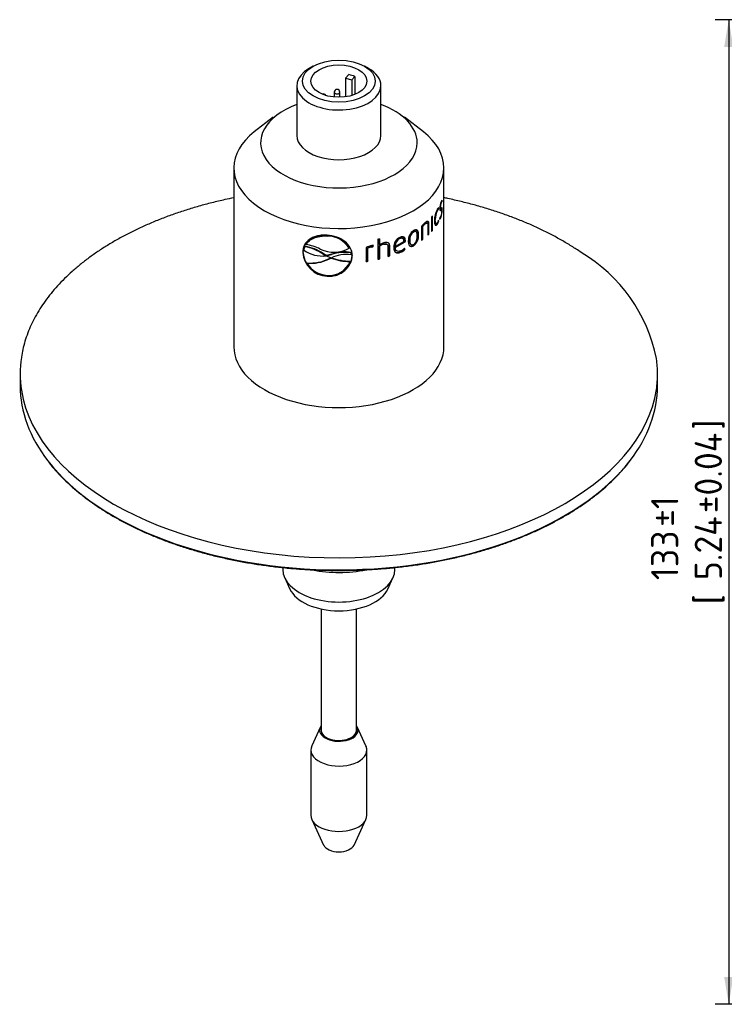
# Model space of a CAD drawing. Header units: millimetres. Extents: x 0 to 296, y -88 to 205.
# Tile 2 of 4: x 3 to 94, y 51 to 178. Entities that reach past the tile are written whole.
import ezdxf
from ezdxf.enums import TextEntityAlignment as Align

# ---------------------------------------------------------------- set-up
doc = ezdxf.new("R2010")
doc.units = ezdxf.units.MM
doc.layers.add('Default', color=7, linetype='Continuous')
doc.layers.add('SRV-X3-30T', color=7, linetype='Continuous')
doc.styles.add('SEACAD_Solid_Edge_ISO', font='seiso.ttf')
doc.dimstyles.new('Rheonics_Publish', dxfattribs={"dimtxt": 3.5, "dimasz": 3.5, "dimexe": 1.75, "dimexo": 0, "dimgap": 0.875, "dimtad": 1, "dimdec": 0, "dimlfac": 1.052632, "dimdsep": 46, "dimtxsty": 'SEACAD_Solid_Edge_ISO', "dimblk1": '_SE_FILLED', "dimblk2": '_SE_FILLED', "dimsah": 1, "dimcen": 1.75, "dimazin": 0, "dimtfac": 0.5, "dimtdec": 3, "dimtmove": 0, "dimatfit": 3, "dimfxl": 1, "dimarcsym": 0})

# ---------------------------------------------------------------- blocks, each defined once
blk = doc.blocks.new('SE2')
at = {"layer": 'SRV-X3-30T', "color": 7, "linetype": 'Continuous'}
for p, q in [((40.75, 171.66), (40.24, 171.36)), ((47.87, 171.36), (47.36, 171.66)), ((45.32, 170.59), (44.91, 170.14)), ((44.91, 170.14), (44.91, 167.73)), ((44.91, 170.14), (45.71, 169.9)), ((45.71, 169.9), (46.12, 170.35)), ((45.71, 169.9), (45.71, 167.9)), ((46.12, 170.35), (46.12, 168.04)), ((38.66, 169.16), (38.66, 162.77)), ((43.47, 168.33), (43.47, 167.7)), ((44.19, 167.67), (44.19, 168.33)), ((49.46, 162.77), (49.46, 169.16)), ((38.56, 166.71), (38.33, 166.62)), ((49.78, 166.62), (49.55, 166.71)), ((35.62, 165.14), (33.19, 163.24)), ((54.92, 163.24), (52.49, 165.14)), ((30.56, 158.61), (30.56, 135.62)), ((57.56, 135.62), (57.56, 158.61)), ((57.23, 154.28), (57.23, 154.31)), ((57.32, 154.28), (57.33, 154.48)), ((56.64, 153.17), (56.72, 153.15)), ((56.78, 153.3), (56.8, 153.42)), ((56.78, 153.3), (56.87, 153.28)), ((56.87, 153.28), (56.89, 153.48)), ((57.01, 153.54), (57.1, 153.52)), ((57.05, 153.37), (57.14, 153.36)), ((57.1, 153.21), (57.19, 153.19)), ((57.13, 154.13), (57.21, 154.11)), ((57.27, 153.26), (57.18, 153.27)), ((57.23, 154.28), (57.32, 154.28)), ((57.26, 153.24), (57.35, 153.23)), ((55.97, 152.32), (55.97, 150.45)), ((56.01, 150.6), (56.01, 152.36)), ((56.09, 150.58), (56.09, 152.45)), ((56.37, 151.98), (56.45, 151.96)), ((56.83, 151.81), (56.89, 151.8)), ((56.89, 151.8), (56.87, 151.9)), ((57.04, 152.23), (57.01, 152.02)), ((57.09, 152.27), (57.18, 152.26)), ((54.68, 151.08), (54.68, 149.3)), ((54.76, 151.11), (54.83, 151.08)), ((54.76, 149.45), (54.76, 151.11)), ((54.83, 149.42), (54.83, 151.08)), ((55.08, 151.44), (55.15, 151.41)), ((55.4, 151.52), (55.33, 151.55)), ((55.5, 151.26), (55.5, 149.98)), ((55.55, 151.42), (55.63, 151.39)), ((55.55, 150.13), (55.55, 151.42)), ((55.63, 150.1), (55.63, 151.39)), ((56.01, 150.6), (56.09, 150.58)), ((56.5, 151.47), (56.58, 151.45)), ((56.63, 151.39), (56.71, 151.37)), ((42.55, 149.85), (42.57, 149.9)), ((49.07, 149.45), (49.07, 146.88)), ((49.27, 148.76), (49.27, 149.5)), ((49.31, 148.71), (49.31, 149.51)), ((51.85, 149.56), (51.9, 149.52)), ((52.29, 149.52), (52.23, 149.56)), ((52.55, 149.25), (52.61, 149.21)), ((52.55, 149.14), (52.55, 149.25)), ((53.11, 149.34), (53.17, 149.3)), ((53.6, 150.41), (53.67, 150.38)), ((53.96, 150.42), (53.9, 150.46)), ((54.24, 150.01), (54.31, 149.98)), ((54.76, 149.45), (54.83, 149.42)), ((55.55, 150.13), (55.63, 150.1)), ((39.57, 148.04), (39.69, 148.48)), ((39.69, 148.48), (39.71, 148.53)), ((39.83, 148.74), (39.85, 148.79)), ((45.4, 148.28), (45.42, 148.33)), ((47.55, 148.36), (47.55, 146.59)), ((47.77, 148.33), (47.79, 148.28)), ((47.77, 146.67), (47.77, 148.33)), ((47.79, 146.62), (47.79, 148.28)), ((48.25, 148.49), (48.41, 148.51)), ((48.25, 148.49), (48.28, 148.44)), ((48.28, 148.44), (48.44, 148.46)), ((48.41, 148.51), (48.45, 148.65)), ((48.41, 148.51), (48.44, 148.46)), ((48.44, 148.46), (48.49, 148.65)), ((48.49, 148.65), (48.49, 148.65)), ((49.27, 148.76), (49.31, 148.71)), ((49.27, 148.59), (49.31, 148.54)), ((49.27, 146.98), (49.27, 148.59)), ((49.31, 146.93), (49.31, 148.54)), ((49.77, 148.84), (49.8, 148.79)), ((50.3, 148.74), (50.26, 148.78)), ((50.37, 148.5), (50.37, 147.23)), ((50.55, 148.63), (50.59, 148.58)), ((50.55, 147.34), (50.55, 148.63)), ((50.59, 147.3), (50.59, 148.58)), ((51.24, 148.56), (51.29, 148.52)), ((51.25, 148.41), (52.55, 149.14)), ((51.25, 148.41), (51.3, 148.36)), ((51.29, 148.52), (52.42, 149.14)), ((51.3, 148.36), (52.6, 149.1)), ((51.41, 148.01), (51.46, 147.96)), ((52.49, 148.19), (52.46, 148.26)), ((52.55, 148.15), (52.48, 148.28)), ((52.49, 148.19), (52.55, 148.15)), ((52.55, 149.14), (52.6, 149.1)), ((52.6, 149.1), (52.61, 149.21)), ((53.29, 148.78), (53.35, 148.75)), ((53.6, 148.64), (53.67, 148.61)), ((39.45, 147.8), (39.42, 147.75)), ((42.03, 147.54), (42.05, 147.59)), ((42.03, 147.54), (42.39, 147.33)), ((42.41, 147.38), (42.05, 147.59)), ((42.39, 147.33), (42.41, 147.38)), ((42.43, 147.3), (42.4, 147.31)), ((43.05, 147.02), (42.43, 147.3)), ((42.47, 147.32), (43.13, 147.47)), ((42.47, 147.32), (42.49, 147.37)), ((43.15, 147.52), (42.49, 147.37)), ((42.76, 146.88), (43.03, 147.01)), ((42.76, 146.88), (42.78, 146.93)), ((43.01, 147.04), (42.78, 146.93)), ((43.03, 147.01), (43.04, 147.02)), ((43.08, 147.01), (43.09, 147.03)), ((43.13, 147.47), (43.15, 147.52)), ((45.6, 147.7), (45.62, 147.75)), ((45.6, 147.7), (45.63, 147.42)), ((45.65, 147.47), (45.62, 147.75)), ((45.63, 147.42), (45.65, 147.47)), ((45.76, 147.39), (45.77, 147.34)), ((49.27, 146.98), (49.31, 146.93)), ((50.55, 147.34), (50.59, 147.3)), ((51.93, 147.81), (51.98, 147.77)), ((39.96, 146.36), (39.98, 146.41)), ((45.42, 146.4), (45.45, 146.45)), ((45.5, 146.59), (45.52, 146.64)), ((47.77, 146.67), (47.79, 146.62)), ((42.56, 144.74), (42.55, 144.69)), ((3.11, 132.16), (3.11, 130.62)), ((85.01, 130.62), (85.01, 132.16)), ((36.86, 107.27), (36.86, 107)), ((51.26, 107), (51.26, 107.27)), ((37.1, 105.93), (37.75, 104.51)), ((50.36, 104.51), (51.01, 105.93)), ((41.8, 101.95), (41.8, 86.35)), ((46.31, 86.35), (46.31, 101.95)), ((41.66, 86.74), (40.58, 84.39)), ((47.53, 84.39), (46.45, 86.74)), ((40.46, 83.85), (40.46, 75.45)), ((47.66, 75.45), (47.66, 83.85)), ((40.58, 74.92), (42.1, 71.62)), ((46.01, 71.62), (47.53, 74.92))]:
    blk.add_line(p, q, dxfattribs=at)
for centre, radius, start, end in [((43.83, 168.33), 0.36, 0, 180), ((42.05, 167.74), 0.36, 27.4528, 112.4648), ((59.31, 151.88), 2.96, 151.1305, 181.0648), ((58.81, 152.05), 2.36, 152.2802, 182.0469), ((59.62, 153.31), 2.59, 158.3474, 178.4911), ((58.85, 153.48), 1.76, 158.8526, 178.5782), ((54.63, 153.19), 2.72, 339.8023, 0.7817), ((55.43, 153.08), 1.87, 339.3649, 0.1273), ((58.75, 152.07), 2.38, 171.5347, 181.9444), ((55.27, 152.23), 1.68, 329.3286, 345.0871), ((55.52, 152.27), 1.4, 329.5645, 345.0168), ((54.51, 149.27), 1.53, 123.4228, 182.4797), ((57.32, 149.04), 3.34, 130.4384, 142.3953), ((56.51, 149.73), 2.23, 129.9501, 141.9314), ((56.61, 149.68), 2.26, 129.9439, 141.8507), ((55.23, 152.23), 1.63, 329.1619, 335.3754), ((42.53, 146.45), 3.4, 32.6554, 89.7165), ((42.58, 146.54), 3.36, 32.2955, 90.1732), ((52.45, 148.44), 1.35, 113.7079, 181.6465), ((52.31, 148.59), 1.07, 115.4397, 181.7248), ((52.36, 148.55), 1.07, 115.2929, 181.6116), ((54.31, 149.44), 1.2, 125.752, 184.6985), ((54.37, 149.4), 1.2, 125.6136, 184.62), ((52.69, 149.9), 1.55, 306.032, 4.2857), ((52.76, 149.87), 1.55, 305.9099, 4.2004), ((41.97, 151.49), 4.21, 235.3115, 275.9065), ((38.89, 143.11), 5.42, 54.6571, 81.5304), ((38.91, 143.16), 5.43, 54.6712, 81.5165), ((39.03, 142.89), 5.91, 63.5075, 82.2748), ((43.43, 151.9), 4.12, 244.7273, 298.5966), ((48.82, 145.9), 2.77, 100.6118, 117.2173), ((48.58, 146.67), 1.86, 100.3054, 116.0886), ((48.62, 146.59), 1.88, 100.3062, 115.984), ((48.5, 148.01), 0.637, 89.9437, 107.1716), ((50.18, 147.39), 1.51, 106.1677, 127.3083), ((50.34, 147.27), 1.78, 106.5446, 125.5532), ((50.23, 147.33), 1.52, 106.1537, 127.1722), ((51.27, 149.41), 1.73, 292.546, 315.1724), ((51.32, 149.38), 1.75, 292.5393, 315.0588), ((51.38, 149.37), 1.55, 293.0723, 315.2906), ((42.71, 147.99), 3.3, 184.1394, 267.2191), ((42.73, 148.03), 3.29, 183.9504, 267.0781), ((40.38, 151.82), 5.48, 265.5894, 295.7136), ((40.4, 151.86), 5.48, 265.5794, 295.7379), ((44.11, 171.65), 24.66, 267.4956, 267.5947), ((44.93, 143.4), 4.08, 80.1196, 117.3829), ((45.34, 152.9), 6.31, 248.9586, 271.4547), ((45.36, 152.94), 6.3, 248.9957, 271.5347), ((44.8, 142.9), 4.86, 80.5539, 110.1108), ((44.83, 142.94), 4.88, 80.6445, 110.1289), ((64.68, 130.02), 20.6, 11.5057, 59.2976), ((42.78, 148.11), 3.32, 211.9635, 266.106), ((42.81, 147.7), 2.91, 264.8619, 337.5629), ((42.83, 147.75), 2.91, 333.6604, 337.5688)]:
    blk.add_arc(centre, radius, start, end, dxfattribs=at)
for major_axis in [(4.68, 0), (-3.6, 0)]:
    blk.add_ellipse((44.06, 169.75), major_axis=major_axis, ratio=0.57735, dxfattribs=at)
for centre, major_axis, start_param, end_param in [((44.06, 169.16), (5.4, 0), 2.356195, 6.283185), ((44.06, 169.16), (5.4, 0), 0, 0.785398), ((44.06, 168.64), (3.6, 0), 0.960995, 1.211651), ((43.83, 168.33), (0.36, 0), 3.141593, 6.283185), ((44.06, 161.84), (10.06, 0), 2.137285, 6.283185), ((44.06, 161.84), (10.06, 0), 0, 1.004308), ((44.06, 158.61), (13.5, 0), 2.506399, 6.283185), ((44.06, 158.61), (13.5, 0), 0, 0.635193), ((44.06, 162.77), (-5.4, 0), 0, 3.141593), ((44.06, 155.98), (13.5, 0), -0.489454, -0.470883), ((44.06, 154.11), (13.41, 0), -0.476702, -0.470883), ((44.06, 154.11), (13.5, 0), -0.489454, -0.470883), ((44.06, 156.69), (13.5, 0), -1.189804, -1.171229), ((44.06, 154.11), (13.41, 0), -0.6568, -0.646825), ((44.06, 154.11), (13.5, 0), -0.665399, -0.646825), ((44.06, 154.11), (13.41, 0), -0.548486, -0.540726), ((44.06, 154.11), (13.5, 0), -0.559301, -0.540726), ((44.06, 154.11), (13.41, 0), -1.189804, -1.171229), ((44.06, 154.11), (13.5, 0), -1.189804, -1.171229), ((44.06, 154.11), (13.41, 0), -1.080147, -1.065131), ((44.06, 154.11), (13.5, 0), -1.083705, -1.065131), ((44.06, 154.11), (13.41, 0), -1.308851, -1.290276), ((44.06, 154.11), (13.5, 0), -1.308851, -1.290276), ((44.06, 135.62), (-13.5, 0), 0, 3.141593), ((44.06, 132.16), (40.95, 0), 3.053326, 3.231185), ((44.06, 132.16), (40.95, 0), 0, 0.080891), ((44.06, 132.16), (40.95, 0), 6.198521, 6.283185), ((44.06, 130.62), (40.95, 0), 3.141593, 3.561501), ((44.06, 130.62), (40.95, 0), 5.864971, 6.283185), ((44.06, 132.16), (40.95, 0), 3.231185, 6.198521), ((44.06, 130.62), (40.95, 0), 3.561501, 5.864971), ((44.06, 107), (-7.2, 0), 0, 3.141593), ((44.06, 112.83), (-10.72, 0), 1.248048, 1.905409), ((44.06, 105.48), (-6.52, 0), 0.260295, 2.881297), ((44.06, 86.38), (2.47, 0), 2.72028, 6.283185), ((44.06, 86.38), (2.29, 0), 2.963174, 6.283185), ((44.06, 86.35), (-2.26, 0), 0, 0.785398), ((44.06, 86.35), (-2.26, 0), 2.356195, 3.141593), ((44.06, 86.38), (2.47, 0), 0, 0.421313), ((44.06, 86.38), (2.29, 0), 0, 0.178419), ((44.06, 83.85), (3.6, 0), 2.881297, 6.283185), ((44.06, 83.85), (3.6, 0), 0, 0.260295), ((44.06, 75.45), (-3.6, 0), 0, 3.141593), ((44.06, 71.92), (-2.02, 0), 0.260295, 2.881297)]:
    blk.add_ellipse(centre, major_axis=major_axis, ratio=0.57735, start_param=start_param, end_param=end_param, dxfattribs=at)
for points, knots in [([(30.55, 154.77), (30.17, 154.69), (29.23, 154.49), (27.73, 154.13), (26.07, 153.69), (24.44, 153.2), (22.86, 152.67), (21.31, 152.1), (19.81, 151.48), (18.36, 150.83), (16.96, 150.15), (15.61, 149.42), (14.32, 148.66), (13.09, 147.87), (11.92, 147.04), (10.81, 146.18), (9.77, 145.3), (8.8, 144.39), (7.9, 143.45), (7.07, 142.49), (6.32, 141.5), (5.64, 140.5), (5.04, 139.48), (4.52, 138.45), (4.08, 137.4), (3.72, 136.35), (3.44, 135.3), (3.33, 134.67), (3.27, 134.31)], [0.5129008, 0.5129008, 0.5129008, 0.5129008, 0.5254068, 0.5444917, 0.56358, 0.582672, 0.6017679, 0.620868, 0.6399725, 0.6590813, 0.6781943, 0.6973114, 0.7164319, 0.7355551, 0.7546797, 0.7738034, 0.7929237, 0.8120376, 0.8311412, 0.85023, 0.8692991, 0.8883429, 0.907356, 0.9263335, 0.9452718, 0.9641689, 0.9830254, 1, 1, 1, 1]), ([(75.2, 147.73), (74.97, 147.89), (74.4, 148.28), (73.31, 148.95), (72.01, 149.69), (70.64, 150.4), (69.22, 151.08), (67.75, 151.72), (66.23, 152.31), (64.67, 152.87), (63.07, 153.39), (61.43, 153.86), (59.76, 154.29), (58.46, 154.58), (57.72, 154.74), (57.56, 154.77)], [0, 0, 0, 0, 0.0100805, 0.0291931, 0.0483057, 0.0674171, 0.0865263, 0.1056326, 0.1247354, 0.1438347, 0.1629303, 0.1820223, 0.2011108, 0.2201961, 0.2256345, 0.2256345, 0.2256345, 0.2256345]), ([(57.05, 153.37), (57.05, 153.37), (57.05, 153.37), (57.04, 153.37), (57.03, 153.38), (57.03, 153.39)], [0.4988214, 0.4988214, 0.4988214, 0.4988214, 0.5, 0.5, 0.6610426, 0.6610426, 0.6610426, 0.6610426]), ([(57.03, 153.38), (57.03, 153.32), (57.03, 153.26), (57.05, 153.17), (57.07, 153.14), (57.1, 153.13), (57.12, 153.13), (57.15, 153.16), (57.17, 153.17), (57.19, 153.19)], [0, 0, 0, 0, 0.25, 0.25, 0.5, 0.5, 0.75, 0.75, 1, 1, 1, 1]), ([(57.21, 153.41), (57.19, 153.38), (57.16, 153.35), (57.13, 153.36), (57.11, 153.37), (57.1, 153.43), (57.1, 153.47), (57.1, 153.52)], [0, 0, 0, 0, 0.5, 0.5, 0.75, 0.75, 1, 1, 1, 1]), ([(57.1, 153.21), (57.13, 153.24), (57.16, 153.27), (57.18, 153.27), (57.18, 153.27), (57.18, 153.27)], [0, 0, 0, 0, 0.5, 0.5, 0.5022379, 0.5022379, 0.5022379, 0.5022379]), ([(57.19, 153.19), (57.22, 153.22), (57.24, 153.26), (57.28, 153.25), (57.29, 153.24), (57.3, 153.19), (57.3, 153.14), (57.3, 153.09)], [0, 0, 0, 0, 0.5, 0.5, 0.75, 0.75, 1, 1, 1, 1]), ([(57.21, 154.11), (57.23, 154.16), (57.25, 154.2), (57.29, 154.25), (57.3, 154.27), (57.32, 154.28)], [0, 0, 0, 0, 0.5, 0.5, 1, 1, 1, 1]), ([(57.35, 153.23), (57.35, 153.3), (57.34, 153.36), (57.33, 153.45), (57.32, 153.48), (57.3, 153.49), (57.28, 153.48), (57.25, 153.45), (57.23, 153.43), (57.21, 153.41)], [0, 0, 0, 0, 0.25, 0.25, 0.5, 0.5, 0.75, 0.75, 1, 1, 1, 1]), ([(57.26, 153.24), (57.26, 153.31), (57.26, 153.37), (57.25, 153.43), (57.25, 153.44), (57.25, 153.44)], [0, 0, 0, 0, 0.25, 0.25, 0.3039355, 0.3039355, 0.3039355, 0.3039355]), ([(56.35, 151.83), (56.35, 151.77), (56.35, 151.71), (56.36, 151.6), (56.36, 151.55), (56.38, 151.41), (56.41, 151.33), (56.46, 151.26), (56.47, 151.24), (56.52, 151.22), (56.54, 151.22), (56.59, 151.24), (56.61, 151.25), (56.66, 151.3), (56.69, 151.33), (56.71, 151.37)], [0, 0, 0, 0, 0.125, 0.125, 0.25, 0.25, 0.5, 0.5, 0.625, 0.625, 0.75, 0.75, 0.875, 0.875, 1, 1, 1, 1]), ([(56.5, 151.47), (56.47, 151.48), (56.45, 151.5), (56.41, 151.58), (56.39, 151.65), (56.37, 151.8), (56.37, 151.89), (56.37, 151.98)], [0.3048512, 0.3048512, 0.3048512, 0.3048512, 0.5, 0.5, 0.75, 0.75, 1, 1, 1, 1]), ([(56.72, 151.56), (56.68, 151.5), (56.64, 151.46), (56.57, 151.44), (56.54, 151.47), (56.49, 151.56), (56.47, 151.63), (56.45, 151.78), (56.45, 151.87), (56.45, 151.96)], [0, 0, 0, 0, 0.25, 0.25, 0.5, 0.5, 0.75, 0.75, 1, 1, 1, 1]), ([(57.01, 152.02), (57.04, 152.03), (57.07, 152.06), (57.13, 152.14), (57.15, 152.19), (57.18, 152.26)], [0, 0, 0, 0, 0.5, 0.5, 1, 1, 1, 1]), ([(57.18, 152.42), (57.16, 152.37), (57.13, 152.33), (57.09, 152.27), (57.06, 152.24), (57.04, 152.23)], [0, 0, 0, 0, 0.5, 0.5, 1, 1, 1, 1]), ([(54.31, 149.98), (54.31, 150.04), (54.3, 150.09), (54.29, 150.2), (54.29, 150.25), (54.26, 150.35), (54.25, 150.4), (54.21, 150.48), (54.19, 150.52), (54.14, 150.58), (54.11, 150.6), (54.04, 150.64), (54, 150.64), (53.91, 150.64), (53.86, 150.63), (53.77, 150.6), (53.72, 150.57), (53.67, 150.55)], [0, 0, 0, 0, 0.125, 0.125, 0.25, 0.25, 0.375, 0.375, 0.5, 0.5, 0.625, 0.625, 0.75, 0.75, 0.875, 0.875, 1, 1, 1, 1]), ([(54.24, 150.01), (54.24, 150.07), (54.24, 150.13), (54.23, 150.24), (54.22, 150.29), (54.2, 150.39), (54.18, 150.43), (54.15, 150.51), (54.12, 150.55), (54.07, 150.61), (54.05, 150.63), (54.02, 150.65)], [0, 0, 0, 0, 0.125, 0.125, 0.25, 0.25, 0.375, 0.375, 0.5, 0.5, 0.6131268, 0.6131268, 0.6131268, 0.6131268]), ([(55.08, 151.44), (55.13, 151.48), (55.17, 151.51), (55.25, 151.55), (55.3, 151.56), (55.33, 151.55), (55.33, 151.55), (55.33, 151.55)], [0, 0, 0, 0, 0.25, 0.25, 0.5, 0.5, 0.5007211, 0.5007211, 0.5007211, 0.5007211]), ([(55.63, 151.39), (55.63, 151.43), (55.63, 151.48), (55.62, 151.56), (55.61, 151.59), (55.59, 151.65), (55.57, 151.68), (55.54, 151.72), (55.52, 151.73), (55.45, 151.75), (55.39, 151.74), (55.28, 151.68), (55.22, 151.63), (55.15, 151.58)], [0, 0, 0, 0, 0.125, 0.125, 0.25, 0.25, 0.375, 0.375, 0.5, 0.5, 0.75, 0.75, 1, 1, 1, 1]), ([(55.15, 151.41), (55.2, 151.45), (55.24, 151.48), (55.33, 151.52), (55.37, 151.53), (55.44, 151.51), (55.46, 151.47), (55.49, 151.38), (55.5, 151.32), (55.5, 151.26)], [0, 0, 0, 0, 0.25, 0.25, 0.5, 0.5, 0.75, 0.75, 1, 1, 1, 1]), ([(55.55, 151.42), (55.55, 151.46), (55.55, 151.5), (55.54, 151.58), (55.53, 151.62), (55.51, 151.68), (55.5, 151.71), (55.47, 151.74), (55.45, 151.76), (55.43, 151.76)], [0, 0, 0, 0, 0.125, 0.125, 0.25, 0.25, 0.375, 0.375, 0.4860174, 0.4860174, 0.4860174, 0.4860174]), ([(56.43, 151.24), (56.45, 151.24), (56.46, 151.24), (56.5, 151.25), (56.53, 151.27), (56.58, 151.32), (56.61, 151.35), (56.63, 151.39)], [0.6621337, 0.6621337, 0.6621337, 0.6621337, 0.75, 0.75, 0.875, 0.875, 1, 1, 1, 1]), ([(42.55, 149.96), (42.45, 149.96), (42.34, 149.97), (42.13, 149.97), (42.03, 149.97), (41.72, 149.94), (41.52, 149.91), (41.14, 149.83), (40.96, 149.77), (40.62, 149.63), (40.46, 149.54), (40.03, 149.25), (39.8, 149), (39.57, 148.57), (39.52, 148.41), (39.46, 148.17), (39.44, 148.09), (39.43, 147.92), (39.42, 147.84), (39.42, 147.75)], [0, 0, 0, 0, 0.0625, 0.0625, 0.125, 0.125, 0.25, 0.25, 0.375, 0.375, 0.5, 0.5, 0.75, 0.75, 0.875, 0.875, 0.9375, 0.9375, 1, 1, 1, 1]), ([(39.83, 148.74), (39.95, 148.93), (40.1, 149.1), (40.37, 149.33), (40.48, 149.39), (40.69, 149.52), (40.8, 149.57), (41.04, 149.67), (41.16, 149.71), (41.43, 149.77), (41.56, 149.8), (41.97, 149.86), (42.26, 149.87), (42.55, 149.85)], [0, 0, 0, 0, 0.25, 0.25, 0.375, 0.375, 0.5, 0.5, 0.625, 0.625, 0.75, 0.75, 1, 1, 1, 1]), ([(39.85, 148.79), (39.97, 148.98), (40.12, 149.15), (40.49, 149.45), (40.71, 149.57), (41.07, 149.71), (41.19, 149.76), (41.45, 149.82), (41.59, 149.85), (42, 149.91), (42.28, 149.92), (42.57, 149.9)], [0, 0, 0, 0, 0.25, 0.25, 0.5, 0.5, 0.625, 0.625, 0.75, 0.75, 1, 1, 1, 1]), ([(45.77, 147.34), (45.76, 147.69), (45.69, 148.03), (45.36, 148.64), (45.12, 148.92), (44.52, 149.39), (44.17, 149.58), (43.39, 149.85), (42.97, 149.92), (42.55, 149.96)], [0, 0, 0, 0, 0.25, 0.25, 0.5, 0.5, 0.75, 0.75, 1, 1, 1, 1]), ([(52.23, 149.56), (52.19, 149.59), (52.13, 149.61), (52, 149.61), (51.93, 149.59), (51.85, 149.56)], [0.5237638, 0.5237638, 0.5237638, 0.5237638, 0.75, 0.75, 1, 1, 1, 1]), ([(52.61, 149.21), (52.61, 149.26), (52.6, 149.31), (52.59, 149.41), (52.58, 149.45), (52.54, 149.57), (52.5, 149.64), (52.37, 149.73), (52.29, 149.75), (52.15, 149.75), (52.1, 149.74), (52, 149.72), (51.95, 149.7), (51.9, 149.68)], [0, 0, 0, 0, 0.125, 0.125, 0.25, 0.25, 0.5, 0.5, 0.75, 0.75, 0.875, 0.875, 1, 1, 1, 1]), ([(52.42, 149.14), (52.42, 149.22), (52.41, 149.29), (52.37, 149.41), (52.34, 149.47), (52.25, 149.55), (52.19, 149.57), (52.06, 149.57), (51.98, 149.54), (51.9, 149.52)], [0, 0, 0, 0, 0.25, 0.25, 0.5, 0.5, 0.75, 0.75, 1, 1, 1, 1]), ([(52.55, 149.25), (52.55, 149.3), (52.55, 149.35), (52.53, 149.45), (52.53, 149.49), (52.48, 149.61), (52.44, 149.68), (52.38, 149.73)], [0, 0, 0, 0, 0.125, 0.125, 0.25, 0.25, 0.5, 0.5, 0.5, 0.5]), ([(53.11, 149.34), (53.11, 149.25), (53.11, 149.16), (53.15, 149), (53.17, 148.92), (53.23, 148.83), (53.26, 148.8), (53.29, 148.78)], [0, 0, 0, 0, 0.25, 0.25, 0.5, 0.5, 0.6402564, 0.6402564, 0.6402564, 0.6402564]), ([(53.17, 149.3), (53.17, 149.21), (53.18, 149.12), (53.21, 148.96), (53.23, 148.88), (53.31, 148.77), (53.37, 148.73), (53.47, 148.71), (53.51, 148.72), (53.59, 148.74), (53.63, 148.76), (53.67, 148.78)], [0, 0, 0, 0, 0.25, 0.25, 0.5, 0.5, 0.75, 0.75, 0.875, 0.875, 1, 1, 1, 1]), ([(53.9, 150.46), (53.88, 150.47), (53.85, 150.48), (53.8, 150.48), (53.76, 150.48), (53.68, 150.46), (53.64, 150.44), (53.6, 150.41)], [0.6542088, 0.6542088, 0.6542088, 0.6542088, 0.75, 0.75, 0.875, 0.875, 1, 1, 1, 1]), ([(54.14, 149.87), (54.14, 149.96), (54.14, 150.05), (54.11, 150.21), (54.08, 150.28), (54.01, 150.4), (53.96, 150.44), (53.86, 150.45), (53.82, 150.44), (53.75, 150.42), (53.71, 150.4), (53.67, 150.38)], [0, 0, 0, 0, 0.25, 0.25, 0.5, 0.5, 0.75, 0.75, 0.875, 0.875, 1, 1, 1, 1]), ([(53.67, 148.78), (53.71, 148.8), (53.75, 148.83), (53.82, 148.9), (53.86, 148.94), (53.96, 149.07), (54.01, 149.18), (54.08, 149.38), (54.11, 149.49), (54.14, 149.68), (54.14, 149.78), (54.14, 149.87)], [0, 0, 0, 0, 0.125, 0.125, 0.25, 0.25, 0.5, 0.5, 0.75, 0.75, 1, 1, 1, 1]), ([(39.73, 148.84), (39.71, 148.81), (39.69, 148.79), (39.6, 148.62), (39.55, 148.46), (39.49, 148.22), (39.47, 148.14), (39.46, 147.97), (39.45, 147.89), (39.45, 147.8)], [0.7255895, 0.7255895, 0.7255895, 0.7255895, 0.75, 0.75, 0.875, 0.875, 0.9375, 0.9375, 1, 1, 1, 1]), ([(49.77, 148.84), (49.84, 148.86), (49.91, 148.87), (50.05, 148.88), (50.12, 148.87), (50.21, 148.83), (50.24, 148.81), (50.26, 148.78)], [0, 0, 0, 0, 0.25, 0.25, 0.5, 0.5, 0.6559762, 0.6559762, 0.6559762, 0.6559762]), ([(49.8, 148.79), (49.88, 148.81), (49.95, 148.82), (50.09, 148.83), (50.15, 148.82), (50.27, 148.78), (50.31, 148.74), (50.36, 148.63), (50.37, 148.57), (50.37, 148.5)], [0, 0, 0, 0, 0.25, 0.25, 0.5, 0.5, 0.75, 0.75, 1, 1, 1, 1]), ([(50.59, 148.58), (50.59, 148.63), (50.59, 148.67), (50.57, 148.75), (50.56, 148.79), (50.53, 148.86), (50.5, 148.89), (50.45, 148.94), (50.41, 148.97), (50.3, 149.01), (50.21, 149.03), (50.03, 149.02), (49.93, 149), (49.83, 148.97)], [0, 0, 0, 0, 0.125, 0.125, 0.25, 0.25, 0.375, 0.375, 0.5, 0.5, 0.75, 0.75, 1, 1, 1, 1]), ([(50.55, 148.63), (50.55, 148.67), (50.55, 148.71), (50.53, 148.8), (50.52, 148.83), (50.49, 148.9), (50.47, 148.92), (50.45, 148.95)], [0, 0, 0, 0, 0.125, 0.125, 0.25, 0.25, 0.3495723, 0.3495723, 0.3495723, 0.3495723]), ([(51.1, 148.4), (51.1, 148.34), (51.1, 148.28), (51.12, 148.16), (51.13, 148.1), (51.18, 147.95), (51.23, 147.85), (51.4, 147.72), (51.5, 147.69), (51.68, 147.69), (51.74, 147.7), (51.86, 147.72), (51.92, 147.75), (51.98, 147.77)], [0, 0, 0, 0, 0.125, 0.125, 0.25, 0.25, 0.5, 0.5, 0.75, 0.75, 0.875, 0.875, 1, 1, 1, 1]), ([(51.41, 148.01), (51.36, 148.05), (51.33, 148.1), (51.29, 148.2), (51.28, 148.24), (51.26, 148.32), (51.26, 148.36), (51.25, 148.41)], [0.5480826, 0.5480826, 0.5480826, 0.5480826, 0.75, 0.75, 0.875, 0.875, 1, 1, 1, 1]), ([(51.99, 147.94), (51.9, 147.91), (51.81, 147.89), (51.64, 147.88), (51.56, 147.89), (51.43, 147.98), (51.38, 148.04), (51.34, 148.15), (51.33, 148.19), (51.31, 148.28), (51.31, 148.32), (51.3, 148.36)], [0, 0, 0, 0, 0.25, 0.25, 0.5, 0.5, 0.75, 0.75, 0.875, 0.875, 1, 1, 1, 1]), ([(52.98, 149.2), (52.98, 149.15), (52.98, 149.09), (53, 148.98), (53.01, 148.93), (53.04, 148.78), (53.08, 148.69), (53.2, 148.56), (53.28, 148.52), (53.42, 148.51), (53.47, 148.52), (53.57, 148.55), (53.62, 148.58), (53.67, 148.61)], [0, 0, 0, 0, 0.125, 0.125, 0.25, 0.25, 0.5, 0.5, 0.75, 0.75, 0.875, 0.875, 1, 1, 1, 1]), ([(53.15, 148.6), (53.2, 148.57), (53.25, 148.55), (53.35, 148.55), (53.4, 148.56), (53.5, 148.59), (53.55, 148.62), (53.6, 148.64)], [0.5932598, 0.5932598, 0.5932598, 0.5932598, 0.75, 0.75, 0.875, 0.875, 1, 1, 1, 1]), ([(42.55, 144.69), (42.66, 144.69), (42.76, 144.69), (42.97, 144.69), (43.08, 144.7), (43.39, 144.74), (43.59, 144.78), (43.98, 144.91), (44.16, 144.99), (44.51, 145.19), (44.68, 145.3), (45.12, 145.68), (45.36, 145.99), (45.61, 146.48), (45.67, 146.65), (45.73, 146.91), (45.74, 147), (45.76, 147.17), (45.77, 147.25), (45.77, 147.34)], [0, 0, 0, 0, 0.0625, 0.0625, 0.125, 0.125, 0.25, 0.25, 0.375, 0.375, 0.5, 0.5, 0.75, 0.75, 0.875, 0.875, 0.9375, 0.9375, 1, 1, 1, 1]), ([(42.56, 144.74), (42.67, 144.74), (42.77, 144.74), (42.98, 144.74), (43.09, 144.75), (43.39, 144.79), (43.6, 144.84), (43.98, 144.97), (44.17, 145.05), (44.52, 145.25), (44.68, 145.36), (44.97, 145.61), (45.11, 145.75), (45.34, 146.05), (45.44, 146.21), (45.6, 146.53), (45.66, 146.7), (45.72, 146.96), (45.73, 147.05), (45.75, 147.22), (45.75, 147.31), (45.76, 147.39)], [0, 0, 0, 0, 0.0625, 0.0625, 0.125, 0.125, 0.25, 0.25, 0.375, 0.375, 0.5, 0.5, 0.625, 0.625, 0.75, 0.75, 0.875, 0.875, 0.9375, 0.9375, 1, 1, 1, 1]), ([(51.32, 147.79), (51.39, 147.75), (51.47, 147.73), (51.63, 147.73), (51.69, 147.74), (51.81, 147.77), (51.87, 147.79), (51.93, 147.81)], [0.5504279, 0.5504279, 0.5504279, 0.5504279, 0.75, 0.75, 0.875, 0.875, 1, 1, 1, 1]), ([(6.69, 120.92), (6.82, 120.75), (7.16, 120.3), (7.86, 119.5), (8.75, 118.58), (9.71, 117.68), (10.74, 116.8), (11.84, 115.96), (13, 115.14), (14.23, 114.35), (15.51, 113.6), (16.85, 112.87), (18.24, 112.19), (19.69, 111.54), (21.18, 110.93), (22.72, 110.36), (24.31, 109.83), (25.93, 109.34), (27.58, 108.89), (29.27, 108.49), (30.99, 108.13), (32.74, 107.81), (34.51, 107.55), (36.29, 107.32), (38.1, 107.14), (39.91, 107.01), (41.73, 106.93), (43.56, 106.89), (45.39, 106.91), (47.21, 106.96), (49.03, 107.07), (50.84, 107.22), (52.64, 107.42), (54.41, 107.66), (56.17, 107.95), (57.91, 108.29), (59.61, 108.67), (61.29, 109.09), (62.93, 109.56), (64.53, 110.07), (66.1, 110.62), (67.62, 111.21), (69.09, 111.83), (70.51, 112.5), (71.88, 113.2), (73.2, 113.94), (74.45, 114.71), (75.65, 115.51), (76.78, 116.34), (77.85, 117.2), (78.85, 118.09), (79.78, 119), (80.63, 119.93), (81.2, 120.61), (81.44, 120.93), (81.45, 120.95)], [0, 0, 0, 0, 0.009194, 0.028587, 0.047987, 0.067391, 0.086799, 0.10621, 0.125622, 0.145035, 0.164449, 0.183862, 0.203275, 0.222687, 0.242099, 0.261509, 0.280919, 0.300327, 0.319735, 0.339142, 0.358548, 0.377953, 0.397358, 0.416762, 0.436166, 0.455569, 0.474972, 0.494375, 0.513778, 0.533181, 0.552585, 0.571988, 0.591392, 0.610796, 0.630201, 0.649606, 0.669012, 0.688419, 0.707826, 0.727235, 0.746644, 0.766055, 0.785467, 0.80488, 0.824294, 0.843709, 0.863125, 0.882541, 0.901958, 0.921374, 0.940789, 0.960202, 0.979612, 0.999018, 1, 1, 1, 1])]:
    blk.add_open_spline(points, degree=3, knots=knots, dxfattribs=at)
for points, degree in [([(57.33, 154.48), (57.3, 154.47), (57.26, 154.39), (57.21, 154.27)], 3), ([(56.64, 153.17), (56.69, 153.25), (56.74, 153.3), (56.78, 153.3)], 3), ([(56.89, 153.48), (56.84, 153.48), (56.78, 153.41), (56.71, 153.31)], 3), ([(56.72, 153.15), (56.77, 153.23), (56.82, 153.28), (56.87, 153.28)], 3), ([(57.05, 153.16), (57.07, 153.17), (57.09, 153.19), (57.1, 153.21)], 3), ([(57.03, 152.14), (57.05, 152.18), (57.07, 152.22), (57.09, 152.27)], 3), ([(42.39, 147.33), (42.43, 147.32), (42.47, 147.32)], 2), ([(42.49, 147.37), (42.45, 147.37), (42.41, 147.38)], 2), ([(45.76, 147.39), (45.75, 147.54), (45.73, 147.69), (45.7, 147.84)], 3)]:
    blk.add_open_spline(points, degree=degree, dxfattribs=at)
blk = doc.blocks.new('DMBLK173')
at = {"layer": 'Default', "linetype": 'Continuous'}
for points in [[(93.57, 174.14), (94.74, 174.14), (94.15, 177.64)], [(93.57, 54.67), (94.15, 51.17), (94.74, 54.67)]]:
    blk.add_hatch(color=7, dxfattribs=at).paths.add_polyline_path(points)
at = {"layer": 'Default', "color": 7, "linetype": 'Continuous'}
for p, q in [((146.14, 177.64), (92.4, 177.64)), ((94.15, 177.64), (94.15, 51.17)), ((151.08, 51.17), (92.4, 51.17))]:
    blk.add_line(p, q, dxfattribs=at)
at = {"layer": 'Default', "color": 7, "linetype": 'Continuous', "style": 'SEACAD_Solid_Edge_ISO'}
for s, p in [('±0.04', (89.78, 114.25)), (']', (89.78, 124.98)), ('±1', (84.18, 112.5)), ('5.24', (89.78, 105.65)), ('133', (84.18, 105.65)), ('[', (89.78, 102.55))]:
    blk.add_text(s, height=3.5, rotation=90, dxfattribs=at).set_placement(p, align=Align.TOP_LEFT)
blk = doc.blocks.new('_SE_FILLED')
at = {"color": 0}
blk.add_line((0, 0), (-1, 0), dxfattribs=at)
blk.add_solid([(0, 0), (-1, -0.1665), (-1, 0.1665), (0, 0)], dxfattribs=at)

msp = doc.modelspace()

# ---------------------------------------------------------------- block references
at = {"layer": 'Default'}
msp.add_blockref('SE2', (0, 0), dxfattribs=at)

# ---------------------------------------------------------------- dimensions: what is measured, and where the dimension line sits
at = {"layer": 'Default', "color": 7, "linetype": 'Continuous'}
dim = msp.add_linear_dim(base=(94.152, 51.169), p1=(156.019, 177.641), p2=(151.079, 51.169), angle=90, text='\\A1;<> ±1', dimstyle='Rheonics_Publish', override={"dimpost": '\\X', "dimtdec": 2}, dxfattribs=at)
dim.commit()
dim.dimension.update_dxf_attribs({"geometry": 'DMBLK173', "text_midpoint": (94.152, 114.405), "dimtype": 160})

doc.saveas('drawing.dxf')
